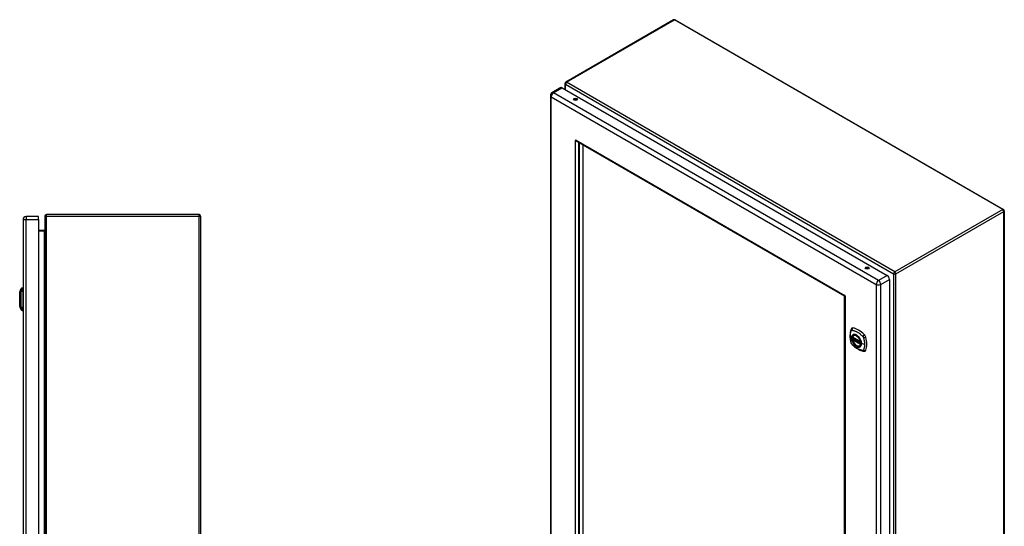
# Model space of a CAD drawing. Header units: inches. Extents: x 15 to 159, y 13 to 98.
# Tile 10 of 10: x 109 to 159, y 61 to 87. Entities that reach past the tile are written whole.
import ezdxf

# ---------------------------------------------------------------- set-up
doc = ezdxf.new("R2010")
doc.units = ezdxf.units.IN
doc.header["$MEASUREMENT"] = 0
doc.layers.add('Visible Edges(ANSI)', color=7, linetype='Continuous', lineweight=25)
doc.layers.add('Visible Tangent Edges(ANSI)', color=7, linetype='Continuous', lineweight=25)

msp = doc.modelspace()

# ---------------------------------------------------------------- linework, layer by layer
at = {"layer": 'Visible Edges(ANSI)'}
for p, q in [((142.349, 86.995), (136.811, 83.797)), ((142.433, 86.995), (159.285, 77.265)), ((136.553, 83.518), (136.101, 83.257)), ((136.634, 83.51), (153.318, 73.877)), ((136.769, 83.725), (136.769, 83.432)), ((136.021, 83.117), (136.021, 49.248)), ((137.32, 80.807), (137.345, 80.821)), ((137.395, 80.759), (151.127, 72.83)), ((137.461, 80.714), (137.461, 50.075)), ((137.502, 80.682), (137.502, 50.058)), ((151.119, 72.821), (137.502, 80.682)), ((137.697, 80.57), (137.697, 50.171)), ((109.75, 76.909), (109.111, 76.909)), ((109.75, 76.748), (109.75, 76.909)), ((110.069, 76.923), (110.069, 35.091)), ((117.985, 77.007), (110.153, 77.007)), ((118.069, 76.923), (118.069, 35.091)), ((159.327, 77.193), (159.327, 43.037)), ((108.95, 76.748), (108.95, 35.267)), ((109.75, 76.748), (109.75, 35.267)), ((110.038, 76.194), (109.75, 76.194)), ((153.432, 73.68), (153.432, 39.811)), ((108.779, 73.016), (108.841, 73.175)), ((108.934, 73.249), (108.934, 73.181)), ((108.934, 73.071), (108.934, 73.181)), ((108.934, 73.071), (108.934, 72.247)), ((151.119, 42.197), (151.119, 72.821)), ((151.131, 72.823), (151.131, 42.065)), ((151.148, 72.855), (151.148, 72.852)), ((151.16, 72.83), (151.163, 72.829)), ((108.841, 72.142), (108.779, 72.302)), ((108.934, 72.136), (108.934, 72.247)), ((108.934, 72.136), (108.934, 72.068)), ((151.594, 70.804), (151.605, 70.81)), ((151.538, 70.7), (151.952, 70.461)), ((151.538, 70.605), (151.552, 70.613)), ((151.558, 70.624), (151.557, 70.627)), ((151.563, 70.639), (151.604, 70.662)), ((151.907, 70.262), (151.918, 70.268))]:
    msp.add_line(p, q, dxfattribs=at)
at = {"layer": 'Visible Edges(ANSI)', "flags": 128}
for points in [[(137.324, 80.802), (137.324, 80.802), (137.324, 80.802), (137.324, 80.802), (137.324, 80.802), (137.324, 80.802), (137.324, 80.803), (137.323, 80.803), (137.323, 80.803), (137.323, 80.803), (137.323, 80.804), (137.322, 80.804), (137.322, 80.804), (137.322, 80.805), (137.322, 80.805), (137.321, 80.805), (137.321, 80.806), (137.321, 80.806), (137.321, 80.806), (137.321, 80.806), (137.321, 80.806), (137.32, 80.807), (137.32, 80.807), (137.32, 80.807), (137.32, 80.807)], [(137.413, 80.748), (137.41, 80.749), (137.406, 80.751), (137.402, 80.752), (137.398, 80.753), (137.394, 80.755), (137.39, 80.757), (137.386, 80.758), (137.382, 80.76), (137.378, 80.762), (137.374, 80.764), (137.37, 80.766), (137.366, 80.769), (137.362, 80.771), (137.359, 80.773), (137.355, 80.776), (137.351, 80.778), (137.348, 80.781), (137.344, 80.784), (137.341, 80.786), (137.337, 80.789), (137.334, 80.792), (137.331, 80.795), (137.328, 80.798), (137.324, 80.802)], [(137.345, 80.821), (137.345, 80.821), (137.345, 80.821), (137.345, 80.821), (137.345, 80.821), (137.345, 80.82), (137.345, 80.82), (137.345, 80.82), (137.346, 80.82), (137.346, 80.819), (137.346, 80.819), (137.346, 80.819), (137.346, 80.818), (137.346, 80.818), (137.346, 80.817), (137.347, 80.817), (137.347, 80.817), (137.347, 80.817), (137.347, 80.816), (137.347, 80.816), (137.347, 80.816), (137.347, 80.815), (137.347, 80.815), (137.347, 80.815), (137.348, 80.815)], [(137.348, 80.815), (137.349, 80.812), (137.35, 80.809), (137.352, 80.806), (137.353, 80.803), (137.354, 80.8), (137.356, 80.798), (137.358, 80.795), (137.359, 80.792), (137.361, 80.79), (137.363, 80.787), (137.365, 80.785), (137.367, 80.782), (137.369, 80.78), (137.371, 80.778), (137.373, 80.776), (137.375, 80.773), (137.377, 80.771), (137.38, 80.769), (137.382, 80.767), (137.384, 80.766), (137.387, 80.764), (137.389, 80.762), (137.392, 80.761), (137.395, 80.759)], [(108.779, 73.014), (108.779, 73.014), (108.779, 73.012), (108.779, 73.01), (108.779, 73.007), (108.779, 73.003), (108.779, 72.999), (108.779, 72.993), (108.779, 72.987), (108.779, 72.98), (108.779, 72.972), (108.779, 72.963), (108.779, 72.954), (108.779, 72.944), (108.779, 72.933), (108.779, 72.922), (108.779, 72.91), (108.779, 72.898), (108.779, 72.884), (108.779, 72.871), (108.779, 72.856), (108.779, 72.842), (108.779, 72.826), (108.779, 72.811), (108.779, 72.795), (108.779, 72.779), (108.779, 72.762), (108.779, 72.745), (108.779, 72.728), (108.779, 72.711), (108.779, 72.694), (108.779, 72.676), (108.779, 72.659), (108.779, 72.642), (108.779, 72.624), (108.779, 72.607), (108.779, 72.59), (108.779, 72.573), (108.779, 72.556), (108.779, 72.539), (108.779, 72.523), (108.779, 72.507), (108.779, 72.491), (108.779, 72.476), (108.779, 72.461), (108.779, 72.447), (108.779, 72.433), (108.779, 72.42), (108.779, 72.408), (108.779, 72.396), (108.779, 72.384), (108.779, 72.374), (108.779, 72.364), (108.779, 72.354), (108.779, 72.346), (108.779, 72.338), (108.779, 72.331), (108.779, 72.324), (108.779, 72.319), (108.779, 72.314), (108.779, 72.311), (108.779, 72.308), (108.779, 72.305), (108.779, 72.304), (108.779, 72.304)], [(151.148, 72.852), (151.146, 72.848), (151.144, 72.845), (151.142, 72.842), (151.14, 72.839), (151.138, 72.837), (151.136, 72.835), (151.134, 72.833), (151.132, 72.832), (151.131, 72.831), (151.13, 72.83), (151.129, 72.83), (151.128, 72.83), (151.127, 72.831), (151.126, 72.832), (151.126, 72.833), (151.126, 72.834), (151.126, 72.836), (151.126, 72.838), (151.127, 72.84), (151.127, 72.843), (151.128, 72.846), (151.13, 72.849), (151.131, 72.852), (151.133, 72.856)], [(151.156, 72.816), (151.152, 72.816), (151.149, 72.816), (151.145, 72.817), (151.142, 72.817), (151.14, 72.818), (151.137, 72.818), (151.135, 72.819), (151.134, 72.82), (151.133, 72.821), (151.132, 72.822), (151.131, 72.823), (151.131, 72.823), (151.132, 72.824), (151.133, 72.825), (151.134, 72.826), (151.135, 72.827), (151.137, 72.828), (151.139, 72.828), (151.142, 72.829), (151.145, 72.829), (151.148, 72.83), (151.152, 72.83), (151.156, 72.83), (151.16, 72.83)], [(151.133, 72.856), (151.133, 72.856), (151.133, 72.856), (151.134, 72.856), (151.134, 72.856), (151.134, 72.856), (151.134, 72.856), (151.134, 72.857), (151.134, 72.857), (151.134, 72.857), (151.134, 72.857), (151.134, 72.857), (151.135, 72.857), (151.135, 72.858), (151.135, 72.858), (151.135, 72.858), (151.135, 72.858), (151.135, 72.858), (151.135, 72.858), (151.135, 72.858), (151.136, 72.859), (151.136, 72.859), (151.136, 72.859), (151.136, 72.859), (151.136, 72.859)], [(151.144, 72.858), (151.142, 72.856), (151.141, 72.854), (151.14, 72.853), (151.14, 72.853)], [(151.16, 72.816), (151.16, 72.816), (151.16, 72.816), (151.16, 72.816), (151.16, 72.816), (151.16, 72.816), (151.16, 72.816), (151.16, 72.816), (151.159, 72.816), (151.159, 72.816), (151.159, 72.816), (151.159, 72.816), (151.158, 72.816), (151.158, 72.816), (151.158, 72.816), (151.158, 72.816), (151.158, 72.816), (151.157, 72.816), (151.157, 72.816), (151.157, 72.816), (151.157, 72.816), (151.157, 72.816), (151.157, 72.816), (151.156, 72.816), (151.156, 72.816)], [(151.157, 72.823), (151.157, 72.823), (151.159, 72.823), (151.161, 72.823), (151.163, 72.824)], [(151.461, 71.113), (151.453, 71.092), (151.447, 71.072), (151.441, 71.054), (151.437, 71.035), (151.432, 71.017), (151.428, 70.997), (151.421, 70.957), (151.415, 70.916), (151.411, 70.875), (151.409, 70.833), (151.408, 70.79), (151.409, 70.746), (151.411, 70.702), (151.415, 70.658), (151.42, 70.613), (151.427, 70.568), (151.436, 70.522), (151.446, 70.476), (151.451, 70.453), (151.454, 70.442), (151.458, 70.428)], [(151.499, 71.17), (151.486, 71.156), (151.475, 71.142), (151.467, 71.128), (151.461, 71.113)], [(151.532, 70.713), (151.537, 70.728), (151.542, 70.742), (151.548, 70.755), (151.555, 70.767), (151.564, 70.778), (151.573, 70.788), (151.583, 70.797), (151.594, 70.804)], [(151.458, 70.428), (151.462, 70.414), (151.467, 70.401), (151.473, 70.388), (151.48, 70.376), (151.487, 70.364), (151.495, 70.353), (151.504, 70.342), (151.513, 70.331)], [(151.513, 70.331), (151.523, 70.321), (151.532, 70.312), (151.55, 70.296), (151.584, 70.265), (151.619, 70.235), (151.655, 70.207), (151.691, 70.18), (151.728, 70.154), (151.765, 70.13), (151.802, 70.107), (151.839, 70.087), (151.877, 70.068), (151.915, 70.05), (151.953, 70.035), (151.992, 70.021), (152.03, 70.009), (152.068, 70), (152.087, 69.995), (152.097, 69.993), (152.109, 69.991)], [(151.907, 70.262), (151.896, 70.256), (151.884, 70.252), (151.871, 70.248), (151.858, 70.247), (151.844, 70.246), (151.83, 70.247), (151.816, 70.249), (151.802, 70.252), (151.787, 70.257), (151.772, 70.263), (151.758, 70.27), (151.743, 70.278), (151.728, 70.287), (151.714, 70.297), (151.7, 70.308), (151.685, 70.321), (151.672, 70.334), (151.658, 70.348), (151.645, 70.362), (151.632, 70.378), (151.62, 70.394), (151.609, 70.41), (151.598, 70.427), (151.587, 70.445), (151.578, 70.463), (151.569, 70.481), (151.561, 70.499), (151.553, 70.518), (151.547, 70.537), (151.541, 70.555), (151.536, 70.574), (151.532, 70.592)], [(151.552, 70.613), (151.554, 70.615), (151.557, 70.618), (151.558, 70.621), (151.558, 70.624)], [(151.847, 70.724), (151.866, 70.702), (151.884, 70.678), (151.9, 70.654), (151.916, 70.628), (151.93, 70.602), (151.943, 70.575), (151.955, 70.548), (151.965, 70.521)], [(152.109, 69.991), (152.124, 69.99), (152.141, 69.99), (152.158, 69.992), (152.176, 69.996)]]:
    msp.add_lwpolyline(points, dxfattribs=at)
at = {"layer": 'Visible Edges(ANSI)'}
for centre, radius, start, end in [((142.391, 86.922), 0.084, 60, 120), ((136.853, 83.725), 0.084, 120, 180), ((136.182, 83.117), 0.161, 120, 180), ((109.111, 76.748), 0.161, 90, 180), ((110.153, 76.923), 0.084, 90, 180), ((117.985, 76.923), 0.084, 0, 90), ((159.243, 77.193), 0.084, 0, 60), ((110.038, 76.225), 0.031, 270, 0), ((108.784, 73.014), 0.00492, 158.7495, 179.7912), ((108.951, 73.133), 0.118, 98.6009, 158.7495), ((108.926, 73.19), 0.0394, 53.1301, 78.463), ((108.784, 72.304), 0.00492, 180.2088, 201.2505), ((108.951, 72.185), 0.118, 201.2505, 261.3991), ((108.926, 72.127), 0.0394, 281.537, 306.8699), ((151.544, 70.71), 0.0118, 166.5554, 240), ((151.544, 70.594), 0.0118, 120, 190.611), ((151.569, 70.628), 0.0118, 120, 187.8283), ((151.958, 70.471), 0.0118, 240, 282.6344)]:
    msp.add_arc(centre, radius, start, end, dxfattribs=at)
for centre, major_axis, start_param, end_param in [((136.634, 83.378), (-0.081, 0.139), 5.497787, 6.283185), ((137.315, 82.857), (-0.102, 0), 3.63511, 5.789668), ((137.335, 80.81), (-0.0125, 0.0217), 4.90668, 7.659691), ((137.496, 80.693), (0.025, -0.0433), 3.754468, 3.926991), ((152.283, 74.215), (-0.102, 0), 3.63511, 5.789668), ((153.318, 73.745), (0.08, -0.139), 0.785398, 2.356194), ((151.146, 72.836), (-0.0125, 0.0217), 3.335883, 6.088895), ((151.125, 72.824), (-0.025, 0.0433), 4.515869, 4.908909), ((151.598, 71.024), (-0.089, 0.153), 5.825423, 6.408181), ((151.744, 70.529), (0.157, -0.273), 2.363977, 7.060801), ((151.849, 70.027), (-0.64, 1.108), 5.170151, 5.825423), ((152.099, 70.734), (0.089, -0.153), 1.113034, 2.028558), ((151.361, 70.871), (-0.64, 1.108), 3.599355, 4.254627), ((152.099, 70.155), (0.089, -0.153), 6.158189, 6.740947)]:
    msp.add_ellipse(centre, major_axis=major_axis, ratio=0.57735, start_param=start_param, end_param=end_param, dxfattribs=at)
for centre, major_axis in [((137.315, 82.912), (0.102, 0)), ((152.283, 74.27), (0.102, 0)), ((151.74, 70.527), (-0.16, 0.277))]:
    msp.add_ellipse(centre, major_axis=major_axis, ratio=0.57735, dxfattribs=at)
at = {"layer": 'Visible Tangent Edges(ANSI)'}
for p, q in [((136.853, 83.793), (142.391, 86.991)), ((159.243, 77.261), (142.391, 86.991)), ((136.182, 83.249), (136.634, 83.51)), ((136.793, 83.69), (153.645, 73.961)), ((136.793, 83.418), (136.793, 83.69)), ((153.704, 74.064), (136.853, 83.793)), ((136.068, 83.052), (152.753, 73.419)), ((136.068, 49.183), (136.068, 83.052)), ((152.867, 73.616), (136.182, 83.249)), ((137.32, 49.981), (137.32, 80.807)), ((137.347, 80.816), (137.324, 80.802)), ((137.345, 80.821), (151.136, 72.859)), ((137.46, 80.721), (137.46, 50.048)), ((109.111, 76.909), (109.111, 76.748)), ((110.153, 76.923), (110.069, 76.923)), ((110.153, 76.923), (110.153, 77.007)), ((110.153, 35.091), (110.153, 76.923)), ((110.153, 76.923), (117.985, 76.923)), ((117.985, 76.923), (117.985, 77.007)), ((117.985, 76.923), (118.069, 76.923)), ((117.985, 35.091), (117.985, 76.923)), ((159.243, 77.261), (153.704, 74.064)), ((153.764, 73.961), (159.302, 77.158)), ((159.302, 43.003), (159.302, 77.158)), ((108.95, 76.748), (109.111, 76.748)), ((109.111, 35.267), (109.111, 76.748)), ((109.111, 76.748), (109.75, 76.748)), ((109.75, 76.163), (110.038, 76.163)), ((110.038, 76.194), (110.038, 76.163)), ((110.038, 76.163), (110.038, 35.851)), ((153.318, 73.877), (152.867, 73.616)), ((153.645, 73.961), (153.645, 39.805)), ((153.764, 39.805), (153.764, 73.961)), ((152.753, 73.419), (152.753, 39.55)), ((152.98, 73.419), (153.432, 73.68)), ((152.98, 39.55), (152.98, 73.419)), ((151.139, 72.859), (151.133, 72.856)), ((151.162, 72.819), (151.156, 72.816)), ((151.16, 72.816), (151.16, 41.991)), ((108.779, 72.659), (108.779, 72.659)), ((108.841, 72.659), (108.779, 72.659)), ((151.95, 70.467), (151.536, 70.706)), ((151.536, 70.59), (151.95, 70.351)), ((151.544, 70.604), (151.555, 70.611)), ((151.958, 70.365), (151.544, 70.604)), ((151.555, 70.611), (151.965, 70.374)), ((151.966, 70.391), (151.564, 70.623)), ((151.569, 70.638), (151.607, 70.66)), ((151.966, 70.409), (151.569, 70.638)), ((151.965, 70.369), (151.958, 70.365)), ((152.149, 70.341), (151.992, 70.38))]:
    msp.add_line(p, q, dxfattribs=at)
at = {"layer": 'Visible Tangent Edges(ANSI)', "flags": 128}
for points in [[(108.779, 72.933), (108.779, 72.94), (108.779, 72.946), (108.779, 72.952), (108.779, 72.958), (108.779, 72.963), (108.779, 72.968), (108.779, 72.973), (108.779, 72.978), (108.779, 72.983), (108.779, 72.987), (108.779, 72.991), (108.779, 72.994), (108.779, 72.998), (108.779, 73.001), (108.779, 73.004), (108.779, 73.006), (108.779, 73.008), (108.779, 73.01), (108.779, 73.012), (108.779, 73.013), (108.779, 73.014), (108.779, 73.015), (108.779, 73.016), (108.779, 73.016)], [(108.779, 72.886), (108.779, 72.889), (108.779, 72.891), (108.779, 72.893), (108.779, 72.895), (108.779, 72.897), (108.779, 72.899), (108.779, 72.901), (108.779, 72.903), (108.779, 72.905), (108.779, 72.907), (108.779, 72.909), (108.779, 72.911), (108.779, 72.913), (108.779, 72.915), (108.779, 72.917), (108.779, 72.919), (108.779, 72.921), (108.779, 72.923), (108.779, 72.924), (108.779, 72.926), (108.779, 72.928), (108.779, 72.93), (108.779, 72.932), (108.779, 72.933)], [(108.779, 72.659), (108.779, 72.669), (108.779, 72.679), (108.779, 72.69), (108.779, 72.7), (108.779, 72.71), (108.779, 72.72), (108.779, 72.73), (108.779, 72.74), (108.779, 72.75), (108.779, 72.76), (108.779, 72.77), (108.779, 72.78), (108.779, 72.789), (108.779, 72.799), (108.779, 72.808), (108.779, 72.818), (108.779, 72.827), (108.779, 72.836), (108.779, 72.845), (108.779, 72.853), (108.779, 72.862), (108.779, 72.87), (108.779, 72.878), (108.779, 72.886)], [(108.841, 73.175), (108.841, 73.175), (108.841, 73.175), (108.841, 73.174), (108.841, 73.173), (108.841, 73.172), (108.841, 73.171), (108.841, 73.169), (108.841, 73.167), (108.841, 73.164), (108.841, 73.162), (108.841, 73.159), (108.841, 73.156), (108.841, 73.153), (108.841, 73.149), (108.84, 73.145), (108.84, 73.141), (108.84, 73.137), (108.84, 73.133), (108.84, 73.128), (108.84, 73.123), (108.84, 73.118), (108.84, 73.113), (108.84, 73.107), (108.84, 73.099)], [(108.84, 73.099), (108.84, 73.098), (108.84, 73.097), (108.84, 73.097), (108.84, 73.096), (108.84, 73.095), (108.84, 73.094), (108.84, 73.094), (108.84, 73.093), (108.84, 73.092), (108.84, 73.091), (108.84, 73.09), (108.84, 73.089), (108.84, 73.089), (108.84, 73.088), (108.84, 73.087), (108.84, 73.086), (108.84, 73.085), (108.84, 73.084), (108.84, 73.083), (108.84, 73.082), (108.84, 73.081), (108.84, 73.08), (108.84, 73.079), (108.84, 73.078)], [(108.84, 73.078), (108.84, 73.076), (108.84, 73.075), (108.84, 73.074), (108.84, 73.073), (108.84, 73.072), (108.84, 73.071), (108.84, 73.07), (108.84, 73.068), (108.84, 73.067), (108.84, 73.066), (108.84, 73.065), (108.84, 73.063), (108.84, 73.062), (108.84, 73.061), (108.84, 73.06), (108.84, 73.058), (108.84, 73.057), (108.84, 73.056), (108.84, 73.054), (108.84, 73.053), (108.84, 73.052), (108.84, 73.05), (108.84, 73.049), (108.84, 73.047)], [(108.84, 73.047), (108.84, 73.029), (108.84, 73.014), (108.84, 72.998), (108.84, 72.983), (108.84, 72.967), (108.84, 72.951), (108.84, 72.936), (108.84, 72.92), (108.84, 72.904), (108.841, 72.888), (108.841, 72.872), (108.841, 72.855), (108.841, 72.839), (108.841, 72.823), (108.841, 72.807), (108.841, 72.79), (108.841, 72.774), (108.841, 72.758), (108.841, 72.741), (108.841, 72.725), (108.841, 72.708), (108.841, 72.692), (108.841, 72.675), (108.841, 72.659)], [(108.779, 72.431), (108.779, 72.439), (108.779, 72.447), (108.779, 72.456), (108.779, 72.464), (108.779, 72.473), (108.779, 72.482), (108.779, 72.491), (108.779, 72.5), (108.779, 72.509), (108.779, 72.519), (108.779, 72.528), (108.779, 72.538), (108.779, 72.548), (108.779, 72.557), (108.779, 72.567), (108.779, 72.577), (108.779, 72.587), (108.779, 72.597), (108.779, 72.608), (108.779, 72.618), (108.779, 72.628), (108.779, 72.638), (108.779, 72.649), (108.779, 72.659)], [(108.779, 72.384), (108.779, 72.386), (108.779, 72.388), (108.779, 72.39), (108.779, 72.391), (108.779, 72.393), (108.779, 72.395), (108.779, 72.397), (108.779, 72.399), (108.779, 72.401), (108.779, 72.403), (108.779, 72.405), (108.779, 72.407), (108.779, 72.409), (108.779, 72.411), (108.779, 72.413), (108.779, 72.415), (108.779, 72.417), (108.779, 72.419), (108.779, 72.421), (108.779, 72.423), (108.779, 72.425), (108.779, 72.427), (108.779, 72.429), (108.779, 72.431)], [(108.779, 72.302), (108.779, 72.302), (108.779, 72.303), (108.779, 72.303), (108.779, 72.304), (108.779, 72.306), (108.779, 72.307), (108.779, 72.309), (108.779, 72.311), (108.779, 72.314), (108.779, 72.317), (108.779, 72.32), (108.779, 72.323), (108.779, 72.327), (108.779, 72.331), (108.779, 72.335), (108.779, 72.339), (108.779, 72.344), (108.779, 72.349), (108.779, 72.354), (108.779, 72.36), (108.779, 72.366), (108.779, 72.372), (108.779, 72.378), (108.779, 72.384)], [(108.841, 72.659), (108.841, 72.642), (108.841, 72.626), (108.841, 72.609), (108.841, 72.593), (108.841, 72.576), (108.841, 72.56), (108.841, 72.543), (108.841, 72.527), (108.841, 72.511), (108.841, 72.494), (108.841, 72.478), (108.841, 72.462), (108.841, 72.446), (108.841, 72.43), (108.84, 72.414), (108.84, 72.398), (108.84, 72.382), (108.84, 72.366), (108.84, 72.351), (108.84, 72.335), (108.84, 72.319), (108.84, 72.304), (108.84, 72.288), (108.84, 72.27)], [(108.84, 72.27), (108.84, 72.267), (108.84, 72.265), (108.84, 72.262), (108.84, 72.259), (108.84, 72.257), (108.84, 72.254), (108.84, 72.252), (108.84, 72.249), (108.84, 72.247), (108.84, 72.245), (108.84, 72.242), (108.84, 72.24), (108.84, 72.238), (108.84, 72.236), (108.84, 72.234), (108.84, 72.232), (108.84, 72.23), (108.84, 72.228), (108.84, 72.226), (108.84, 72.225), (108.84, 72.223), (108.84, 72.222), (108.84, 72.22), (108.84, 72.219)], [(108.84, 72.219), (108.84, 72.211), (108.84, 72.205), (108.84, 72.2), (108.84, 72.195), (108.84, 72.19), (108.84, 72.185), (108.84, 72.18), (108.84, 72.176), (108.84, 72.172), (108.841, 72.168), (108.841, 72.165), (108.841, 72.162), (108.841, 72.159), (108.841, 72.156), (108.841, 72.153), (108.841, 72.151), (108.841, 72.149), (108.841, 72.147), (108.841, 72.146), (108.841, 72.144), (108.841, 72.143), (108.841, 72.143), (108.841, 72.142), (108.841, 72.142)], [(151.471, 70.413), (151.461, 70.446), (151.454, 70.476), (151.447, 70.506), (151.441, 70.535), (151.436, 70.564), (151.431, 70.594), (151.427, 70.622), (151.424, 70.651), (151.421, 70.679), (151.419, 70.707), (151.418, 70.735), (151.418, 70.762), (151.418, 70.789), (151.419, 70.815), (151.421, 70.841), (151.424, 70.866), (151.427, 70.891), (151.431, 70.915), (151.436, 70.938), (151.441, 70.961), (151.447, 70.983), (151.454, 71.005), (151.461, 71.026), (151.471, 71.048)], [(151.471, 71.048), (151.472, 71.05), (151.473, 71.051), (151.474, 71.053), (151.475, 71.054), (151.477, 71.056), (151.478, 71.057), (151.479, 71.058), (151.48, 71.06), (151.482, 71.061), (151.483, 71.062), (151.485, 71.063), (151.486, 71.064), (151.488, 71.065), (151.489, 71.065), (151.491, 71.066), (151.493, 71.067), (151.494, 71.067), (151.496, 71.068), (151.498, 71.068), (151.5, 71.068), (151.502, 71.069), (151.504, 71.069), (151.505, 71.069), (151.507, 71.069)], [(151.545, 70.824), (151.536, 70.816), (151.528, 70.807), (151.52, 70.797), (151.513, 70.786), (151.507, 70.774), (151.502, 70.762), (151.497, 70.749), (151.494, 70.735), (151.491, 70.72), (151.489, 70.704), (151.487, 70.688), (151.487, 70.672), (151.487, 70.655), (151.489, 70.637), (151.491, 70.619), (151.494, 70.601), (151.497, 70.583), (151.502, 70.564), (151.507, 70.545), (151.513, 70.527), (151.52, 70.508), (151.528, 70.489), (151.536, 70.471), (151.545, 70.452)], [(151.989, 70.383), (151.983, 70.325), (151.966, 70.276), (151.939, 70.238), (151.902, 70.214), (151.858, 70.205), (151.809, 70.21), (151.756, 70.23), (151.703, 70.264), (151.651, 70.309), (151.603, 70.364), (151.562, 70.427), (151.529, 70.494), (151.506, 70.563), (151.493, 70.631), (151.492, 70.693), (151.502, 70.748), (151.523, 70.793), (151.553, 70.825), (151.593, 70.844), (151.639, 70.848), (151.69, 70.837), (151.744, 70.812), (151.797, 70.774), (151.847, 70.724)], [(151.507, 71.069), (151.531, 71.066), (151.553, 71.062), (151.576, 71.057), (151.598, 71.052), (151.621, 71.045), (151.644, 71.038), (151.667, 71.029), (151.69, 71.02), (151.713, 71.01), (151.736, 70.999), (151.76, 70.986), (151.783, 70.973), (151.806, 70.959), (151.83, 70.945), (151.853, 70.929), (151.876, 70.912), (151.899, 70.895), (151.922, 70.877), (151.944, 70.858), (151.967, 70.839), (151.989, 70.819), (152.011, 70.798), (152.033, 70.777), (152.057, 70.751)], [(151.578, 70.843), (151.577, 70.843), (151.575, 70.842), (151.574, 70.841), (151.572, 70.841), (151.571, 70.84), (151.569, 70.839), (151.568, 70.839), (151.566, 70.838), (151.565, 70.837), (151.564, 70.836), (151.562, 70.836), (151.561, 70.835), (151.559, 70.834), (151.558, 70.833), (151.557, 70.832), (151.555, 70.832), (151.554, 70.831), (151.553, 70.83), (151.551, 70.829), (151.55, 70.828), (151.549, 70.827), (151.547, 70.826), (151.546, 70.825), (151.545, 70.824)], [(151.9, 70.657), (151.889, 70.674), (151.877, 70.691), (151.864, 70.707), (151.851, 70.722), (151.838, 70.737), (151.825, 70.751), (151.811, 70.764), (151.797, 70.776), (151.783, 70.788), (151.768, 70.799), (151.754, 70.809), (151.739, 70.818), (151.725, 70.826), (151.71, 70.832), (151.696, 70.838), (151.681, 70.843), (151.667, 70.847), (151.653, 70.85), (151.64, 70.851), (151.627, 70.852), (151.614, 70.851), (151.601, 70.85), (151.59, 70.847), (151.578, 70.843)], [(151.507, 70.35), (151.505, 70.353), (151.504, 70.355), (151.502, 70.357), (151.5, 70.36), (151.498, 70.362), (151.496, 70.365), (151.494, 70.367), (151.493, 70.37), (151.491, 70.372), (151.489, 70.375), (151.488, 70.377), (151.486, 70.38), (151.485, 70.383), (151.483, 70.385), (151.482, 70.388), (151.48, 70.391), (151.479, 70.394), (151.478, 70.396), (151.477, 70.399), (151.475, 70.402), (151.474, 70.405), (151.473, 70.408), (151.472, 70.41), (151.471, 70.413)], [(152.057, 70.033), (152.033, 70.036), (152.011, 70.04), (151.989, 70.045), (151.967, 70.051), (151.944, 70.057), (151.922, 70.065), (151.899, 70.074), (151.876, 70.083), (151.853, 70.093), (151.83, 70.105), (151.806, 70.117), (151.783, 70.13), (151.76, 70.144), (151.736, 70.159), (151.713, 70.174), (151.69, 70.191), (151.667, 70.208), (151.644, 70.226), (151.621, 70.244), (151.598, 70.264), (151.576, 70.284), (151.553, 70.304), (151.531, 70.325), (151.507, 70.35)], [(151.545, 70.452), (151.546, 70.45), (151.547, 70.447), (151.549, 70.445), (151.55, 70.443), (151.551, 70.44), (151.553, 70.438), (151.554, 70.435), (151.555, 70.433), (151.557, 70.43), (151.558, 70.428), (151.559, 70.425), (151.561, 70.423), (151.562, 70.421), (151.564, 70.418), (151.565, 70.416), (151.566, 70.414), (151.568, 70.411), (151.569, 70.409), (151.571, 70.406), (151.572, 70.404), (151.574, 70.402), (151.575, 70.399), (151.577, 70.397), (151.578, 70.395)], [(151.552, 70.613), (151.552, 70.613), (151.552, 70.613), (151.552, 70.613), (151.552, 70.613), (151.552, 70.613), (151.552, 70.613), (151.552, 70.613), (151.552, 70.613), (151.552, 70.613), (151.552, 70.613), (151.552, 70.613), (151.552, 70.613), (151.552, 70.613), (151.552, 70.613), (151.552, 70.613), (151.552, 70.613), (151.552, 70.613), (151.552, 70.613), (151.552, 70.613), (151.552, 70.613), (151.552, 70.613), (151.552, 70.613), (151.552, 70.613), (151.552, 70.613)], [(151.552, 70.613), (151.552, 70.612), (151.552, 70.612), (151.552, 70.612), (151.552, 70.612), (151.552, 70.612), (151.552, 70.612), (151.552, 70.612), (151.552, 70.612), (151.552, 70.612), (151.552, 70.612), (151.552, 70.612), (151.552, 70.612), (151.552, 70.612), (151.552, 70.612), (151.552, 70.612), (151.553, 70.612), (151.553, 70.612), (151.553, 70.612), (151.553, 70.612), (151.553, 70.612), (151.553, 70.611), (151.553, 70.611), (151.554, 70.611), (151.554, 70.611)], [(151.554, 70.611), (151.554, 70.611), (151.554, 70.611), (151.554, 70.611), (151.554, 70.611), (151.554, 70.611), (151.554, 70.611), (151.554, 70.611), (151.554, 70.611), (151.554, 70.611), (151.554, 70.611), (151.555, 70.611), (151.555, 70.611), (151.555, 70.611), (151.555, 70.611), (151.555, 70.611), (151.555, 70.611), (151.555, 70.611), (151.555, 70.611), (151.555, 70.611), (151.555, 70.611), (151.555, 70.611), (151.555, 70.611), (151.555, 70.611), (151.555, 70.611)], [(151.558, 70.626), (151.558, 70.626), (151.558, 70.626), (151.558, 70.625), (151.558, 70.625), (151.558, 70.625), (151.558, 70.625), (151.558, 70.625), (151.558, 70.625), (151.558, 70.625), (151.558, 70.625), (151.558, 70.625), (151.558, 70.625), (151.558, 70.625), (151.558, 70.625), (151.558, 70.625), (151.558, 70.625), (151.558, 70.625), (151.558, 70.625), (151.558, 70.625), (151.558, 70.624), (151.558, 70.624), (151.558, 70.624), (151.558, 70.624), (151.558, 70.624)], [(151.561, 70.625), (151.56, 70.625), (151.56, 70.625), (151.56, 70.625), (151.56, 70.625), (151.56, 70.625), (151.56, 70.625), (151.559, 70.625), (151.559, 70.625), (151.559, 70.625), (151.559, 70.625), (151.559, 70.626), (151.559, 70.626), (151.559, 70.626), (151.558, 70.626), (151.558, 70.626), (151.558, 70.626), (151.558, 70.626), (151.558, 70.626), (151.558, 70.626), (151.558, 70.626), (151.558, 70.626), (151.558, 70.626), (151.558, 70.626), (151.558, 70.626)], [(151.564, 70.623), (151.563, 70.624), (151.563, 70.624), (151.563, 70.624), (151.563, 70.624), (151.563, 70.624), (151.563, 70.624), (151.563, 70.624), (151.563, 70.624), (151.562, 70.624), (151.562, 70.624), (151.562, 70.624), (151.562, 70.624), (151.562, 70.624), (151.562, 70.624), (151.562, 70.624), (151.562, 70.625), (151.561, 70.625), (151.561, 70.625), (151.561, 70.625), (151.561, 70.625), (151.561, 70.625), (151.561, 70.625), (151.561, 70.625), (151.561, 70.625)], [(151.578, 70.395), (151.59, 70.378), (151.602, 70.361), (151.614, 70.345), (151.627, 70.33), (151.64, 70.315), (151.654, 70.301), (151.668, 70.288), (151.682, 70.276), (151.696, 70.264), (151.71, 70.254), (151.725, 70.244), (151.739, 70.235), (151.754, 70.227), (151.768, 70.22), (151.783, 70.214), (151.797, 70.209), (151.811, 70.205), (151.825, 70.203), (151.838, 70.201), (151.852, 70.2), (151.864, 70.201), (151.877, 70.203), (151.889, 70.205), (151.9, 70.209)], [(151.933, 70.6), (151.932, 70.602), (151.931, 70.605), (151.929, 70.607), (151.928, 70.61), (151.927, 70.612), (151.926, 70.614), (151.924, 70.617), (151.923, 70.619), (151.921, 70.622), (151.92, 70.624), (151.919, 70.627), (151.917, 70.629), (151.916, 70.631), (151.915, 70.634), (151.913, 70.636), (151.912, 70.639), (151.91, 70.641), (151.909, 70.643), (151.907, 70.646), (151.906, 70.648), (151.904, 70.65), (151.903, 70.653), (151.901, 70.655), (151.9, 70.657)], [(151.992, 70.38), (151.992, 70.389), (151.991, 70.397), (151.991, 70.406), (151.99, 70.415), (151.989, 70.424), (151.988, 70.433), (151.986, 70.442), (151.985, 70.451), (151.983, 70.46), (151.981, 70.469), (151.979, 70.479), (151.977, 70.488), (151.974, 70.497), (151.971, 70.507), (151.968, 70.516), (151.965, 70.525), (151.962, 70.535), (151.958, 70.544), (151.954, 70.554), (151.951, 70.563), (151.946, 70.572), (151.942, 70.581), (151.938, 70.591), (151.933, 70.6)], [(151.933, 70.228), (151.938, 70.232), (151.942, 70.236), (151.947, 70.241), (151.951, 70.245), (151.954, 70.25), (151.958, 70.255), (151.962, 70.261), (151.965, 70.266), (151.968, 70.272), (151.971, 70.278), (151.974, 70.284), (151.977, 70.29), (151.979, 70.297), (151.981, 70.304), (151.983, 70.311), (151.985, 70.318), (151.987, 70.325), (151.988, 70.333), (151.989, 70.34), (151.99, 70.348), (151.991, 70.356), (151.991, 70.364), (151.992, 70.372), (151.992, 70.38)], [(151.965, 70.521), (151.966, 70.515), (151.968, 70.509), (151.97, 70.503), (151.972, 70.497), (151.973, 70.491), (151.975, 70.485), (151.976, 70.479), (151.978, 70.473), (151.979, 70.467), (151.98, 70.461), (151.982, 70.456), (151.983, 70.45), (151.984, 70.444), (151.984, 70.438), (151.985, 70.433), (151.986, 70.427), (151.987, 70.421), (151.987, 70.416), (151.988, 70.41), (151.988, 70.404), (151.988, 70.399), (151.989, 70.393), (151.989, 70.388), (151.989, 70.383)], [(152.057, 70.751), (152.058, 70.75), (152.059, 70.749), (152.06, 70.748), (152.061, 70.747), (152.062, 70.746), (152.063, 70.745), (152.064, 70.743), (152.065, 70.742), (152.066, 70.741), (152.067, 70.74), (152.067, 70.739), (152.068, 70.737), (152.069, 70.736), (152.07, 70.735), (152.071, 70.734), (152.072, 70.732), (152.073, 70.731), (152.074, 70.73), (152.074, 70.729), (152.075, 70.727), (152.076, 70.726), (152.077, 70.725), (152.078, 70.723), (152.078, 70.722)], [(152.078, 70.722), (152.079, 70.721), (152.08, 70.719), (152.081, 70.718), (152.081, 70.717), (152.082, 70.715), (152.083, 70.714), (152.083, 70.712), (152.084, 70.711), (152.085, 70.71), (152.085, 70.708), (152.086, 70.707), (152.087, 70.706), (152.087, 70.704), (152.088, 70.703), (152.089, 70.701), (152.089, 70.7), (152.09, 70.699), (152.09, 70.697), (152.091, 70.696), (152.091, 70.694), (152.092, 70.693), (152.092, 70.691), (152.093, 70.69), (152.093, 70.689)], [(152.093, 70.689), (152.099, 70.67), (152.103, 70.656), (152.107, 70.641), (152.111, 70.626), (152.114, 70.611), (152.118, 70.597), (152.121, 70.582), (152.124, 70.567), (152.127, 70.553), (152.129, 70.538), (152.132, 70.523), (152.134, 70.509), (152.137, 70.494), (152.139, 70.48), (152.141, 70.466), (152.142, 70.452), (152.144, 70.437), (152.145, 70.423), (152.146, 70.409), (152.147, 70.395), (152.148, 70.382), (152.148, 70.368), (152.148, 70.354), (152.149, 70.341)], [(152.149, 70.341), (152.148, 70.327), (152.148, 70.314), (152.148, 70.301), (152.147, 70.288), (152.146, 70.275), (152.145, 70.262), (152.144, 70.249), (152.142, 70.237), (152.141, 70.224), (152.139, 70.212), (152.137, 70.2), (152.134, 70.188), (152.132, 70.176), (152.129, 70.164), (152.127, 70.152), (152.124, 70.141), (152.121, 70.13), (152.118, 70.119), (152.114, 70.108), (152.111, 70.097), (152.107, 70.086), (152.103, 70.076), (152.099, 70.066), (152.093, 70.054)], [(151.9, 70.209), (151.901, 70.209), (151.903, 70.21), (151.904, 70.211), (151.906, 70.211), (151.907, 70.212), (151.909, 70.213), (151.91, 70.213), (151.912, 70.214), (151.913, 70.215), (151.915, 70.216), (151.916, 70.216), (151.917, 70.217), (151.919, 70.218), (151.92, 70.219), (151.921, 70.22), (151.923, 70.221), (151.924, 70.221), (151.925, 70.222), (151.927, 70.223), (151.928, 70.224), (151.929, 70.225), (151.931, 70.226), (151.932, 70.227), (151.933, 70.228)], [(152.093, 70.054), (152.092, 70.052), (152.091, 70.051), (152.09, 70.049), (152.089, 70.048), (152.088, 70.046), (152.087, 70.045), (152.086, 70.044), (152.084, 70.042), (152.083, 70.041), (152.081, 70.04), (152.08, 70.039), (152.078, 70.038), (152.077, 70.037), (152.075, 70.037), (152.074, 70.036), (152.072, 70.035), (152.07, 70.035), (152.068, 70.034), (152.067, 70.034), (152.065, 70.033), (152.063, 70.033), (152.061, 70.033), (152.059, 70.033), (152.057, 70.033)]]:
    msp.add_lwpolyline(points, dxfattribs=at)
at = {"layer": 'Visible Tangent Edges(ANSI)'}
for centre, major_axis, ratio, start_param, end_param in [((142.391, 86.922), (-0.042, 0.0727), 0.57735, 5.497787, 6.283185), ((142.391, 86.922), (0.042, 0.0727), 0.57735, 0, 0.785398), ((136.853, 83.725), (-0.084, 0), 0.57735, 0, 0.785398), ((136.853, 83.725), (0.042, 0.0727), 0.57735, 0.785398, 2.356194), ((136.853, 83.725), (-0.042, 0.0727), 0.57735, 5.497787, 6.283185), ((136.182, 83.117), (-0.161, 0), 0.57735, 0, 0.785398), ((136.182, 83.117), (-0.08, -0.139), 0.57735, 3.926991, 5.497787), ((136.182, 83.117), (-0.08, 0.139), 0.57735, 5.497787, 6.283185), ((159.243, 77.193), (0.042, 0.0727), 0.57735, 0, 0.785398), ((159.243, 77.193), (0.042, -0.0727), 0.57735, 0.785398, 2.356194), ((159.243, 77.193), (0.084, 0), 0.57735, 5.497787, 6.283185), ((110.038, 76.225), (0, -0.062), 0.5, 0, 1.570796), ((153.704, 73.995), (-0.042, -0.0727), 0.57735, 3.926991, 5.497787), ((153.704, 73.995), (0.084, 0), 0.57735, 3.926991, 5.497787), ((153.704, 73.995), (0.042, -0.0727), 0.57735, 0.785398, 2.356194), ((152.867, 73.484), (0.081, 0.139), 0.57735, 0.785398, 2.356194), ((152.867, 73.484), (-0.161, 0), 0.57735, 0.785398, 2.356194), ((152.867, 73.484), (-0.081, 0.139), 0.57735, 3.926991, 5.497787), ((108.954, 73.071), (-0.117, -0.016), 0.948273, 4.754759, 5.892029), ((108.954, 73.033), (-0.118, 0.005), 0.314585, 4.896593, 6.033863), ((108.954, 72.285), (-0.118, -0.005), 0.314585, 0.249322, 1.386592), ((108.954, 72.247), (-0.117, 0.016), 0.948273, 0.391156, 1.528426), ((151.571, 71.071), (-0.11, 0.042), 0.704518, 0, 0.765179), ((151.743, 70.528), (-0.173, 0.3), 0.57735, 5.055237, 10.652726), ((151.598, 71.087), (-0.027, -0.115), 0.753705, 3.902663, 5.039934), ((151.743, 70.528), (-0.151, 0.261), 0.57735, 4.164956, 6.830618), ((151.751, 70.533), (-0.156, 0.271), 0.57735, 6.166197, 6.283185), ((152.127, 70.781), (-0.0787, -0.088), 0.341266, 4.200572, 5.337843), ((151.571, 70.46), (-0.114, -0.032), 0.390453, 0, 0.392125), ((151.598, 70.414), (-0.0849, -0.0822), 0.390453, 5.89106, 6.283185), ((151.544, 70.71), (-0.0115, 0.0027), 0.697177, 0, 0.936254), ((151.544, 70.594), (-0.0116, -0.0022), 0.424984, 0, 0.691657), ((151.544, 70.71), (-0.0059, -0.0102), 0.57735, 5.497787, 6.283185), ((151.544, 70.594), (-0.0059, -0.0102), 0.57735, 3.926991, 5.497787), ((151.743, 70.528), (0.151, -0.261), 0.57735, 4.164956, 6.830618), ((151.544, 70.594), (-0.0059, 0.0102), 0.57735, 5.497787, 6.283185), ((151.546, 70.623), (0.0018, -0.0117), 0.983841, 0.332621, 1.648576), ((151.552, 70.622), (0.0039, 0.0112), 0.653911, 3.808835, 5.235416), ((151.555, 70.62), (0.0059, 0.0102), 0.57735, 3.926991, 5.335914), ((151.569, 70.628), (-0.0117, -0.0016), 0.470841, 0, 0.203742), ((151.569, 70.628), (-0.0059, -0.0102), 0.57735, 3.926991, 5.351326), ((151.569, 70.628), (-0.0059, 0.0102), 0.57735, 5.497787, 6.283185), ((151.751, 70.533), (0.156, -0.271), 0.57735, 0, 0.116988), ((151.958, 70.471), (-0.0059, -0.0102), 0.57735, 5.497787, 6.283185), ((151.958, 70.471), (-0.0116, -0.0022), 0.424984, 0.691657, 1.603666), ((151.958, 70.355), (0.0059, 0.0102), 0.57735, 0.785398, 2.356194), ((151.958, 70.355), (0.0115, -0.0027), 0.697177, 4.077847, 5.160757), ((151.958, 70.355), (0.0059, -0.0102), 0.57735, 1.624298, 2.356194), ((151.994, 70.383), (-0.00492, 0), 0.57735, 0.141897, 1.156289), ((152.154, 70.735), (0.116, 0.024), 0.341266, 4.086935, 5.224206), ((152.127, 70.108), (-0.019, -0.117), 0.704518, 5.518007, 6.283185), ((152.154, 70.124), (0.113, -0.035), 0.753705, 4.384844, 5.522115)]:
    msp.add_ellipse(centre, major_axis=major_axis, ratio=ratio, start_param=start_param, end_param=end_param, dxfattribs=at)
for centre, major_axis in [((151.743, 70.529), (0.171, -0.296)), ((151.74, 70.527), (-0.163, 0.282)), ((151.74, 70.527), (0.162, -0.281))]:
    msp.add_ellipse(centre, major_axis=major_axis, ratio=0.57735, dxfattribs=at)

doc.saveas('drawing.dxf')
